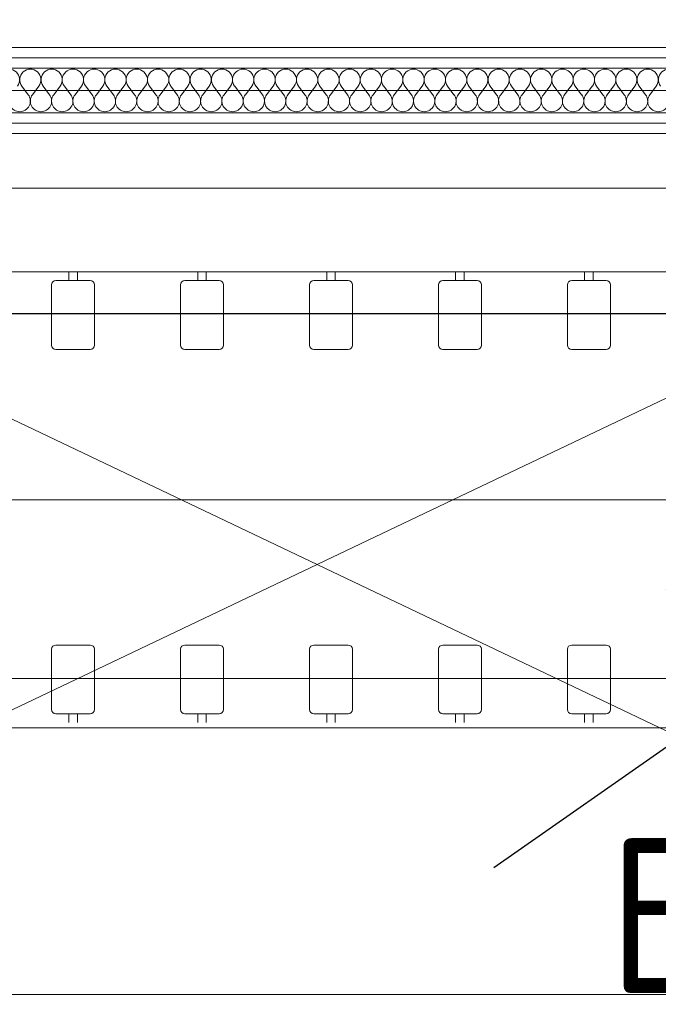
# Model space of a CAD drawing. Header units: millimetres. Extents: x -39149 to 267781, y -2340 to 58540.
# Tile 151 of 244: x 39966 to 40709, y 9137 to 10282. Entities that reach past the tile are written whole.
import ezdxf
from ezdxf.enums import TextEntityAlignment as Align

# ---------------------------------------------------------------- set-up
doc = ezdxf.new("R2010")
doc.units = ezdxf.units.MM
doc.header["$LTSCALE"] = 100
doc.header["$MEASUREMENT"] = 0
doc.linetypes.add('B0701', pattern=[46.823999, 31.199999, -15.624])
for name, color, linetype in [('22 C Binnenwanden', 7, 'Continuous'), ('22 C Binnenwanden Doorsnede-arcering', 7, 'Continuous'), ('22 C Binnenwanden Laagscheidingslijnen', 7, 'Continuous'), ('45 Plafond', 7, 'Continuous'), ('73 Keuken', 7, 'Continuous'), ('EL6131--_KG', 3, 'Continuous'), ('EL6222--_KRACHT_230', 3, 'Continuous')]:
    doc.layers.add(name, color=color, linetype=linetype)
doc.styles.add('BURO-018', font='isocp.shx', dxfattribs={"height": 180})

# ---------------------------------------------------------------- blocks, each defined once
blk = doc.blocks.new('Slab_119_7', base_point=(34211.5, 612.1))
at = {"layer": '45 Plafond', "color": 8, "linetype": 'Continuous', "lineweight": 0}
blk.add_lwpolyline([(34211.5, 612.1, 0.066229), (50336.5, 5152.1), (50336.5, 11626.8), (48610, 11626.8), (48610, 11625), (43211.5, 11625), (43211.5, 5466.1), (41411.5, 5466.1), (41411.5, 10199.6), (34211.5, 10199.6)], format="xyb", close=True, dxfattribs=at)
blk = doc.blocks.new('Slab_152_7', base_point=(61.5, 11625))
at = {"layer": '45 Plafond', "color": 8, "linetype": 'Continuous', "lineweight": 0}
blk.add_lwpolyline([(61.5, 11625), (7161.5, 11625), (7161.5, 7850), (18261.5, 7850), (18261.5, 10250), (18050.2, 10250), (18050.2, 11625), (35849.9, 11625), (35849.9, 11400), (36099.9, 11400), (36099.9, 12175), (39053.2, 12175), (39053.2, 11445), (43211.5, 11445), (43211.5, 10132), (43211.5, 5466.1), (41411.5, 5466.1), (41411.5, 10199.6), (34211.5, 10199.6), (34211.5, 612.1, -0.138201), (61.5, 5162.9)], format="xyb", close=True, dxfattribs=at)
blk = doc.blocks.new('*X955')
at = {"layer": '22 C Binnenwanden Doorsnede-arcering', "color": 8, "linetype": 'Continuous', "lineweight": 0}
for p, q in [((39968.2, 10204.6), (39975.6, 10194.7)), ((39988, 10204.6), (39980.6, 10194.7)), ((39993, 10204.6), (40000.4, 10194.7)), ((40012.8, 10204.6), (40005.3, 10194.7)), ((40017.7, 10204.6), (40025.1, 10194.7)), ((40037.5, 10204.6), (40030.1, 10194.7)), ((40042.5, 10204.6), (40049.9, 10194.7)), ((40062.3, 10204.6), (40054.9, 10194.7)), ((40067.2, 10204.6), (40074.7, 10194.7)), ((40087, 10204.6), (40079.6, 10194.7)), ((40092, 10204.6), (40099.4, 10194.7)), ((40111.8, 10204.6), (40104.4, 10194.7)), ((40116.8, 10204.6), (40124.2, 10194.7)), ((40136.6, 10204.6), (40129.1, 10194.7)), ((40141.5, 10204.6), (40149, 10194.7)), ((40161.3, 10204.6), (40153.9, 10194.7)), ((40166.3, 10204.6), (40173.7, 10194.7)), ((40186.1, 10204.6), (40178.7, 10194.7)), ((40191, 10204.6), (40198.5, 10194.7)), ((40210.9, 10204.6), (40203.4, 10194.7)), ((40215.8, 10204.6), (40223.2, 10194.7)), ((40235.6, 10204.6), (40228.2, 10194.7)), ((40240.6, 10204.6), (40248, 10194.7)), ((40260.4, 10204.6), (40253, 10194.7)), ((40265.3, 10204.6), (40272.8, 10194.7)), ((40285.1, 10204.6), (40277.7, 10194.7)), ((40290.1, 10204.6), (40297.5, 10194.7)), ((40309.9, 10204.6), (40302.5, 10194.7)), ((40314.9, 10204.6), (40322.3, 10194.7)), ((40334.7, 10204.6), (40327.2, 10194.7)), ((40339.6, 10204.6), (40347, 10194.7)), ((40359.4, 10204.6), (40352, 10194.7)), ((40364.4, 10204.6), (40371.8, 10194.7)), ((40384.2, 10204.6), (40376.8, 10194.7)), ((40389.1, 10204.6), (40396.6, 10194.7)), ((40409, 10204.6), (40401.5, 10194.7)), ((40413.9, 10204.6), (40421.3, 10194.7)), ((40433.7, 10204.6), (40426.3, 10194.7)), ((40438.7, 10204.6), (40446.1, 10194.7)), ((40458.5, 10204.6), (40451, 10194.7)), ((40463.4, 10204.6), (40470.9, 10194.7)), ((40483.2, 10204.6), (40475.8, 10194.7)), ((40488.2, 10204.6), (40495.6, 10194.7)), ((40508, 10204.6), (40500.6, 10194.7)), ((40513, 10204.6), (40520.4, 10194.7)), ((40532.8, 10204.6), (40525.3, 10194.7)), ((40537.7, 10204.6), (40545.1, 10194.7)), ((40557.5, 10204.6), (40550.1, 10194.7)), ((40562.5, 10204.6), (40569.9, 10194.7)), ((40582.3, 10204.6), (40574.9, 10194.7)), ((40587.2, 10204.6), (40594.7, 10194.7)), ((40607, 10204.6), (40599.6, 10194.7)), ((40612, 10204.6), (40619.4, 10194.7)), ((40631.8, 10204.6), (40624.4, 10194.7)), ((40636.8, 10204.6), (40644.2, 10194.7)), ((40656.6, 10204.6), (40649.1, 10194.7)), ((40661.5, 10204.6), (40669, 10194.7)), ((40681.3, 10204.6), (40673.9, 10194.7)), ((40686.3, 10204.6), (40693.7, 10194.7)), ((40706.1, 10204.6), (40698.7, 10194.7))]:
    blk.add_line(p, q, dxfattribs=at)
for centre, start, end in [((39953.3, 10212), 323.1301, 216.8699), ((39978.1, 10212), 323.1301, 216.8699), ((40002.9, 10212), 323.1301, 216.8699), ((40027.6, 10212), 323.1301, 216.8699), ((40052.4, 10212), 323.1301, 216.8699), ((40077.1, 10212), 323.1301, 216.8699), ((40101.9, 10212), 323.1301, 216.8699), ((40126.7, 10212), 323.1301, 216.8699), ((40151.4, 10212), 323.1301, 216.8699), ((40176.2, 10212), 323.1301, 216.8699), ((40201, 10212), 323.1301, 216.8699), ((40225.7, 10212), 323.1301, 216.8699), ((40250.5, 10212), 323.1301, 216.8699), ((40275.2, 10212), 323.1301, 216.8699), ((40300, 10212), 323.1301, 216.8699), ((40324.8, 10212), 323.1301, 216.8699), ((40349.5, 10212), 323.1301, 216.8699), ((40374.3, 10212), 323.1301, 216.8699), ((40399, 10212), 323.1301, 216.8699), ((40423.8, 10212), 323.1301, 216.8699), ((40448.6, 10212), 323.1301, 216.8699), ((40473.3, 10212), 323.1301, 216.8699), ((40498.1, 10212), 323.1301, 216.8699), ((40522.9, 10212), 323.1301, 216.8699), ((40547.6, 10212), 323.1301, 216.8699), ((40572.4, 10212), 323.1301, 216.8699), ((40597.1, 10212), 323.1301, 216.8699), ((40621.9, 10212), 323.1301, 216.8699), ((40646.7, 10212), 323.1301, 216.8699), ((40671.4, 10212), 323.1301, 216.8699), ((40696.2, 10212), 323.1301, 216.8699), ((40721, 10212), 323.1301, 216.8699), ((39965.7, 10187.3), 143.1301, 270), ((39965.7, 10187.3), 270, 36.8699), ((39990.5, 10187.3), 143.1301, 270), ((39990.5, 10187.3), 270, 36.8699), ((40015.2, 10187.3), 143.1301, 270), ((40015.2, 10187.3), 270, 36.8699), ((40040, 10187.3), 143.1301, 270), ((40040, 10187.3), 270, 36.8699), ((40064.8, 10187.3), 143.1301, 270), ((40064.8, 10187.3), 270, 36.8699), ((40089.5, 10187.3), 143.1301, 270), ((40089.5, 10187.3), 270, 36.8699), ((40114.3, 10187.3), 143.1301, 270), ((40114.3, 10187.3), 270, 36.8699), ((40139, 10187.3), 143.1301, 270), ((40139, 10187.3), 270, 36.8699), ((40163.8, 10187.3), 143.1301, 270), ((40163.8, 10187.3), 270, 36.8699), ((40188.6, 10187.3), 143.1301, 270), ((40188.6, 10187.3), 270, 36.8699), ((40213.3, 10187.3), 143.1301, 270), ((40213.3, 10187.3), 270, 36.8699), ((40238.1, 10187.3), 143.1301, 270), ((40238.1, 10187.3), 270, 36.8699), ((40262.9, 10187.3), 143.1301, 270), ((40262.9, 10187.3), 270, 36.8699), ((40287.6, 10187.3), 143.1301, 270), ((40287.6, 10187.3), 270, 36.8699), ((40312.4, 10187.3), 143.1301, 270), ((40312.4, 10187.3), 270, 36.8699), ((40337.1, 10187.3), 143.1301, 270), ((40337.1, 10187.3), 270, 36.8699), ((40361.9, 10187.3), 143.1301, 270), ((40361.9, 10187.3), 270, 36.8699), ((40386.7, 10187.3), 143.1301, 270), ((40386.7, 10187.3), 270, 36.8699), ((40411.4, 10187.3), 143.1301, 270), ((40411.4, 10187.3), 270, 36.8699), ((40436.2, 10187.3), 143.1301, 270), ((40436.2, 10187.3), 270, 36.8699), ((40461, 10187.3), 143.1301, 270), ((40461, 10187.3), 270, 36.8699), ((40485.7, 10187.3), 143.1301, 270), ((40485.7, 10187.3), 270, 36.8699), ((40510.5, 10187.3), 143.1301, 270), ((40510.5, 10187.3), 270, 36.8699), ((40535.2, 10187.3), 143.1301, 270), ((40535.2, 10187.3), 270, 36.8699), ((40560, 10187.3), 143.1301, 270), ((40560, 10187.3), 270, 36.8699), ((40584.8, 10187.3), 143.1301, 270), ((40584.8, 10187.3), 270, 36.8699), ((40609.5, 10187.3), 143.1301, 270), ((40609.5, 10187.3), 270, 36.8699), ((40634.3, 10187.3), 143.1301, 270), ((40634.3, 10187.3), 270, 36.8699), ((40659, 10187.3), 143.1301, 270), ((40659, 10187.3), 270, 36.8699), ((40683.8, 10187.3), 143.1301, 270), ((40683.8, 10187.3), 270, 36.8699), ((40708.6, 10187.3), 143.1301, 270), ((40708.6, 10187.3), 270, 36.8699)]:
    blk.add_arc(centre, 12.4, start, end, dxfattribs=at)
blk = doc.blocks.new('Wall_359_7', base_point=(34211.5, 10199.6))
at = {"layer": '22 C Binnenwanden', "color": 8, "linetype": 'Continuous', "lineweight": 0}
for p, q in [((41449.5, 10249.6), (34161.5, 10249.6)), ((34261.5, 10149.6), (41361.5, 10149.6))]:
    blk.add_line(p, q, dxfattribs=at)
at = {"layer": '22 C Binnenwanden Laagscheidingslijnen', "color": 8, "linetype": 'Continuous', "lineweight": 0}
for p, q in [((41437.5, 10237.6), (34173.5, 10237.6)), ((41385.5, 10225.6), (34185.5, 10225.6)), ((34237.5, 10173.6), (41385.5, 10173.6)), ((34249.5, 10161.6), (41373.5, 10161.6))]:
    blk.add_line(p, q, dxfattribs=at)
at = {"layer": '22 C Binnenwanden', "color": 1, "lineweight": 0}
blk.add_blockref('*X955', (0, 0), dxfattribs=at)
blk = doc.blocks.new('111304')
at = {"color": 0, "linetype": 'Continuous'}
for p, q in [((-1.5, 4.5), (1.5, 4.5)), ((0, 1), (0, 4.5))]:
    blk.add_line(p, q, dxfattribs=at)
blk.add_arc((0, 6), 1.5, 180, 0, dxfattribs=at)
at = {"color": 0, "linetype": 'Continuous', "style": 'BURO-018'}
for tag, p in [('PANEL', (0, 11.5)), ('CIRCUIT', (0, 8.5)), ('SUBCIRCUIT', (4.5, 8.5))]:
    blk.add_attdef(tag, text='', height=1.8, dxfattribs=at).set_placement(p, align=Align.MIDDLE)
at = {"color": 0, "linetype": 'Continuous', "style": 'BURO-018', "flags": 1}
for tag, p in [('POWERCODE', (13, 8.5)), ('ARTICLECODE', (0, 0))]:
    blk.add_attdef(tag, text='', height=1.8, dxfattribs=at).set_placement(p, align=Align.MIDDLE)

msp = doc.modelspace()

# ---------------------------------------------------------------- linework, layer by layer
at = {"layer": '73 Keuken', "color": 8, "linetype": 'B0701', "lineweight": 0}
for p, q in [((41361.5, 9148.6), (39261.4, 10148.6)), ((41361.5, 10148.6), (39261.4, 9148.6)), ((39261.4, 9148.6), (41447.3, 9148.6))]:
    msp.add_line(p, q, dxfattribs=at)
at = {"layer": '73 Keuken', "color": 8, "linetype": 'Continuous', "lineweight": 0}
for p, q in [((41211.4, 10086.1), (39411.4, 10086.1)), ((41269.1, 9988.6), (39469.1, 9988.6)), ((40022.8, 9978.6), (40022.8, 9988.6)), ((40032.8, 9988.6), (40032.8, 9978.6)), ((40172.8, 9978.6), (40172.8, 9988.6)), ((40182.8, 9988.6), (40182.8, 9978.6)), ((40322.8, 9978.6), (40322.8, 9988.6)), ((40332.8, 9988.6), (40332.8, 9978.6)), ((40472.8, 9978.6), (40472.8, 9988.6)), ((40482.8, 9988.6), (40482.8, 9978.6)), ((40622.8, 9978.6), (40622.8, 9988.6)), ((40632.8, 9988.6), (40632.8, 9978.6)), ((40002.8, 9903.6), (40002.8, 9973.6)), ((40007.8, 9978.6), (40047.8, 9978.6)), ((40052.8, 9973.6), (40052.8, 9903.6)), ((40152.8, 9903.6), (40152.8, 9973.6)), ((40157.8, 9978.6), (40197.8, 9978.6)), ((40202.8, 9973.6), (40202.8, 9903.6)), ((40302.8, 9903.6), (40302.8, 9973.6)), ((40307.8, 9978.6), (40347.8, 9978.6)), ((40352.8, 9973.6), (40352.8, 9903.6)), ((40452.8, 9903.6), (40452.8, 9973.6)), ((40457.8, 9978.6), (40497.8, 9978.6)), ((40502.8, 9973.6), (40502.8, 9903.6)), ((40602.8, 9903.6), (40602.8, 9973.6)), ((40607.8, 9978.6), (40647.8, 9978.6)), ((40652.8, 9973.6), (40652.8, 9903.6)), ((40047.8, 9898.6), (40007.8, 9898.6)), ((40197.8, 9898.6), (40157.8, 9898.6)), ((40347.8, 9898.6), (40307.8, 9898.6)), ((40497.8, 9898.6), (40457.8, 9898.6)), ((40647.8, 9898.6), (40607.8, 9898.6)), ((39746.6, 9723.6), (41264.7, 9723.6)), ((40002.8, 9549.9), (40002.8, 9479.9)), ((40047.8, 9554.9), (40007.8, 9554.9)), ((40052.8, 9479.9), (40052.8, 9549.9)), ((40152.8, 9549.9), (40152.8, 9479.9)), ((40197.8, 9554.9), (40157.8, 9554.9)), ((40202.8, 9479.9), (40202.8, 9549.9)), ((40302.8, 9549.9), (40302.8, 9479.9)), ((40347.8, 9554.9), (40307.8, 9554.9)), ((40352.8, 9479.9), (40352.8, 9549.9)), ((40452.8, 9549.9), (40452.8, 9479.9)), ((40497.8, 9554.9), (40457.8, 9554.9)), ((40502.8, 9479.9), (40502.8, 9549.9)), ((40602.8, 9549.9), (40602.8, 9479.9)), ((40647.8, 9554.9), (40607.8, 9554.9)), ((40652.8, 9479.9), (40652.8, 9549.9)), ((39411.4, 9516.1), (41211.4, 9516.1)), ((40007.8, 9474.9), (40047.8, 9474.9)), ((40022.8, 9474.9), (40022.8, 9464.9)), ((40032.8, 9464.9), (40032.8, 9474.9)), ((40157.8, 9474.9), (40197.8, 9474.9)), ((40172.8, 9474.9), (40172.8, 9464.9)), ((40182.8, 9464.9), (40182.8, 9474.9)), ((40307.8, 9474.9), (40347.8, 9474.9)), ((40322.8, 9474.9), (40322.8, 9464.9)), ((40332.8, 9464.9), (40332.8, 9474.9)), ((40457.8, 9474.9), (40497.8, 9474.9)), ((40472.8, 9474.9), (40472.8, 9464.9)), ((40482.8, 9464.9), (40482.8, 9474.9)), ((40607.8, 9474.9), (40647.8, 9474.9)), ((40622.8, 9474.9), (40622.8, 9464.9)), ((40632.8, 9464.9), (40632.8, 9474.9)), ((39469.1, 9458.6), (41269.1, 9458.6))]:
    msp.add_line(p, q, dxfattribs=at)
for centre, start, end in [((40007.8, 9973.6), 90, 180), ((40047.8, 9973.6), 0, 90), ((40157.8, 9973.6), 90, 180), ((40197.8, 9973.6), 0, 90), ((40307.8, 9973.6), 90, 180), ((40347.8, 9973.6), 0, 90), ((40457.8, 9973.6), 90, 180), ((40497.8, 9973.6), 0, 90), ((40607.8, 9973.6), 90, 180), ((40647.8, 9973.6), 0, 90), ((40007.8, 9903.6), 180, 270), ((40047.8, 9903.6), 270, 0), ((40157.8, 9903.6), 180, 270), ((40197.8, 9903.6), 270, 0), ((40307.8, 9903.6), 180, 270), ((40347.8, 9903.6), 270, 0), ((40457.8, 9903.6), 180, 270), ((40497.8, 9903.6), 270, 0), ((40607.8, 9903.6), 180, 270), ((40647.8, 9903.6), 270, 0), ((40007.8, 9549.9), 90, 180), ((40047.8, 9549.9), 0, 90), ((40157.8, 9549.9), 90, 180), ((40197.8, 9549.9), 0, 90), ((40307.8, 9549.9), 90, 180), ((40347.8, 9549.9), 0, 90), ((40457.8, 9549.9), 90, 180), ((40497.8, 9549.9), 0, 90), ((40607.8, 9549.9), 90, 180), ((40647.8, 9549.9), 0, 90), ((40007.8, 9479.9), 180, 270), ((40047.8, 9479.9), 270, 0), ((40157.8, 9479.9), 180, 270), ((40197.8, 9479.9), 270, 0), ((40307.8, 9479.9), 180, 270), ((40347.8, 9479.9), 270, 0), ((40457.8, 9479.9), 180, 270), ((40497.8, 9479.9), 270, 0), ((40607.8, 9479.9), 180, 270), ((40647.8, 9479.9), 270, 0)]:
    msp.add_arc(centre, 5, start, end, dxfattribs=at)
at = {"layer": 'EL6131--_KG', "linetype": 'Continuous'}
msp.add_line((30496.5, 9940.4), (43086.5, 9940.4), dxfattribs=at)

# ---------------------------------------------------------------- block references
at = {"layer": '22 C Binnenwanden', "color": 1, "lineweight": 0}
msp.add_blockref('Wall_359_7', (34211.5, 10199.6), dxfattribs=at)
at = {"layer": '45 Plafond', "color": 252, "linetype": 'Continuous', "lineweight": 0}
for name, p in [('Slab_152_7', (61.5, 11625)), ('Slab_119_7', (34211.5, 612.1))]:
    msp.add_blockref(name, p, dxfattribs=at)
at = {"layer": 'EL6222--_KRACHT_230', "linetype": 'Continuous'}
ref = msp.add_blockref('111304', (40435.2, 9238.7), dxfattribs=dict(at, xscale=100, yscale=100, zscale=100, rotation=304.999999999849))
ref.add_attrib('CIRCUIT', '6A', dxfattribs={"layer": '0', "color": 3, "linetype": 'ByBlock', "height": 180, "style": 'BURO-018'}).set_placement((41018.3, 9645.8), align=Align.MIDDLE)
ref.add_attrib('SUBCIRCUIT', 'E51.07', dxfattribs={"layer": '0', "color": 3, "linetype": 'ByBlock', "height": 180, "style": 'BURO-018'}).set_placement((40944, 9240.1), align=Align.MIDDLE)

doc.saveas('drawing.dxf')
